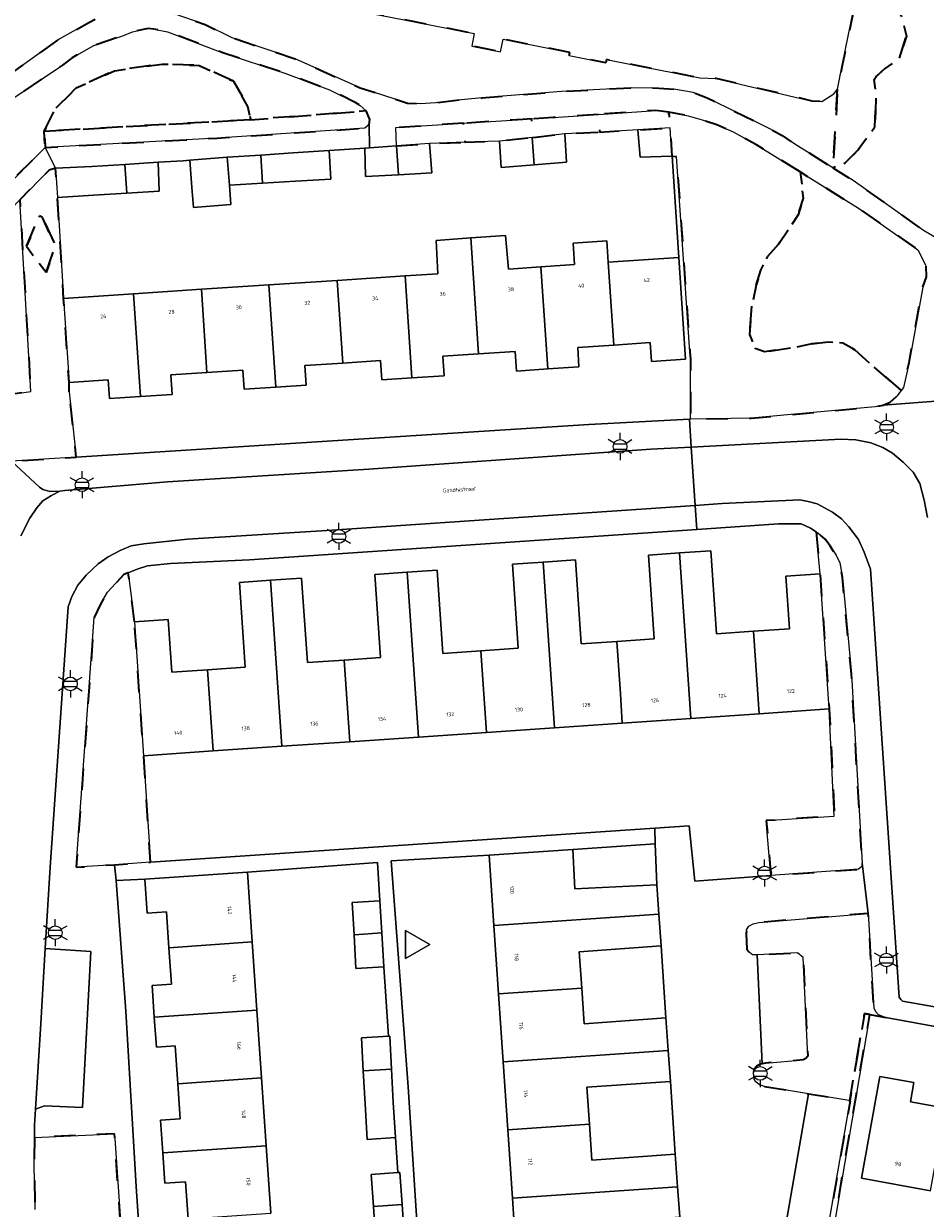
# Model space of a CAD drawing. Extents: x 105780 to 185197, y 477999 to 525027.
# Tile 120 of 256: x 106824 to 106908, y 479746 to 479856. Entities that reach past the tile are written whole.
import ezdxf
from ezdxf.enums import TextEntityAlignment as Align

# ---------------------------------------------------------------- set-up
doc = ezdxf.new("R2010")
doc.units = 0
doc.linetypes.add('XX-HIDDEN', pattern=[4, 2, -2])
for name, color, linetype, lineweight in [('B-GV-GR-MATERIAALGRENS-G', 252, 'XX-HIDDEN', 35), ('B-RO-IE-MEUBILAIR_WEGMEUBILAIR-S', 252, 'Continuous', 25), ('B-XX-KG-KADASTRAAL_BEBOUWING-G', 252, 'Continuous', 20), ('B1-WE-OG-BEBOUWING-T18', 7, 'Continuous', 18), ('B1-WE-OG-TERREIN_ERF-GV', 252, 'Continuous', 18), ('B1-WE-OG-TOPOGRAFIE-T18', 10, 'Continuous', 18), ('B1-WE-VH-VERHARDING_ASFALT-GV', 252, 'Continuous', 18), ('B1-WE-VH-VERHARDING_BETONSTRAATSTEEN-GV', 252, 'Continuous', 18), ('B1-WE-VH-VERHARDING_TEGEL-GV', 252, 'Continuous', 18)]:
    doc.layers.add(name, color=color, linetype=linetype, lineweight=lineweight)
doc.styles.add('NLCS-ISO', font='NLCS-ISO.ttf')
doc.styles.add('NLCS-ISO-M200-T18', font='NLCS-ISO.ttf', dxfattribs={"height": 0.36})

# ---------------------------------------------------------------- blocks, each defined once
blk = doc.blocks.new('B-SIE-WEG_LICHTMAST-SO')
at = {"ltscale": 0.1}
for p, q in [((0, 1.27), (0, 2.53)), ((-1.1, 0.63), (-2.19, 1.27)), ((1.1, 0.63), (2.19, 1.27)), ((-1.1, -0.63), (-2.19, -1.27)), ((0, -1.27), (0, -2.53)), ((1.1, -0.63), (2.19, -1.27))]:
    blk.add_line(p, q, dxfattribs=at)
at = {"flags": 128}
for points in [[(-1.16, 0.5), (1.16, 0.5)], [(-1.16, -0.5), (1.16, -0.5)]]:
    blk.add_lwpolyline(points, dxfattribs=at)
at = {"ltscale": 0.1}
blk.add_circle((0, 0), 1.27, dxfattribs=at)
at = {"style": 'NLCS-ISO'}
blk.add_attdef('TYPE', text='', height=1.8, dxfattribs=at).set_placement((0, 2.53), align=Align.BOTTOM_CENTER)

msp = doc.modelspace()

# ---------------------------------------------------------------- linework, layer by layer
at = {"layer": 'B-GV-GR-MATERIAALGRENS-G', "flags": 128}
for points in [[(106904.791, 479874.131), (106903.981, 479871.485), (106903.564, 479869.365), (106905.657, 479868.776), (106906.577, 479868.091), (106907.184, 479866.778), (106907.751, 479865.056), (106907.458, 479863.295), (106906.382, 479861.299), (106905.266, 479860.477), (106903.701, 479859.811), (106903.27, 479859.4), (106903.309, 479859.166), (106903.664, 479858.63), (106904.012, 479858.555), (106904.768, 479857.914), (106905.59, 479856.544), (106906.04, 479854.665), (106905.375, 479852.552), (106904.025, 479851.612), (106903.261, 479850.927), (106903.046, 479850.634), (106903.222, 479849.401), (106903.163, 479847.718), (106903.124, 479846.231), (106901.562, 479844.092), (106900.368, 479842.879), (106899.219, 479842.41), (106901.103, 479841.233), (106907.622, 479836.604), (106909.693, 479835.39), (106910.257, 479835.335), (106910.719, 479835.598), (106912.821, 479837.903), (106913.524, 479839.045), (106914.634, 479840.533), (106915.756, 479842.428), (106916.441, 479843.91), (106917.745, 479846.99), (106918.184, 479847.908), (106917.38, 479849.84), (106907.858, 479872.713), (106907.353, 479873.264), (106907.015, 479873.534), (106906.492, 479873.778)], [(106904.012, 479858.555), (106903.664, 479858.63), (106903.309, 479859.166), (106903.27, 479859.4), (106903.701, 479859.811), (106905.266, 479860.477), (106906.382, 479861.299), (106907.458, 479863.295), (106907.751, 479865.056), (106907.184, 479866.778), (106906.577, 479868.091), (106905.657, 479868.776), (106903.564, 479869.365), (106901.542, 479859.09), (106900.088, 479851.923), (106899.644, 479849.737), (106899.219, 479842.41), (106900.368, 479842.879), (106901.562, 479844.092), (106903.124, 479846.231), (106903.163, 479847.718), (106903.222, 479849.401), (106903.046, 479850.634), (106903.261, 479850.927), (106904.025, 479851.612), (106905.375, 479852.552), (106906.04, 479854.665), (106905.59, 479856.544), (106904.768, 479857.914)], [(106834.435, 479860.93), (106833.697, 479860.963), (106831.253, 479861.222), (106824.867, 479862.513), (106818.818, 479863.569), (106818.257, 479862.578), (106817.291, 479859.504), (106816.691, 479855.172), (106816.903, 479853.756), (106817.565, 479853.129), (106818.981, 479852.083), (106820.027, 479851.596), (106820.98, 479851.256), (106822.244, 479851.12), (106823.131, 479851.388), (106827.27, 479854.381), (106830.108, 479855.961), (106831.678, 479856.776), (106833.963, 479857.273), (106835.631, 479857.226), (106835.36, 479859.077)], [(106874.753, 479853.149), (106868.551, 479854.369), (106868.322, 479853.205), (106865.633, 479853.733), (106865.862, 479854.898), (106862.037, 479855.65), (106861.577, 479855.741), (106856.016, 479856.835), (106849.806, 479858.057), (106843.59, 479859.28), (106843.584, 479859.246), (106840.629, 479859.761), (106840.646, 479859.858), (106837.363, 479860.504), (106835.247, 479860.893), (106834.435, 479860.93), (106835.36, 479859.077), (106835.631, 479857.226), (106837.952, 479856.722), (106840.861, 479855.723), (106843.374, 479854.498), (106849.224, 479852.535), (106855.265, 479849.852), (106859.674, 479848.44), (106860.834, 479848.366), (106862.307, 479848.462), (106863.707, 479848.657), (106866.583, 479848.913), (106873.994, 479849.515), (106880.501, 479849.864), (106883.018, 479849.83), (106884.417, 479849.735), (106886.235, 479849.425), (106887.52, 479848.916), (106893.297, 479846.082), (106894.487, 479845.432), (106895.669, 479844.629), (106899.219, 479842.41), (106899.644, 479849.737), (106899.311, 479849.294), (106898.193, 479848.588), (106897.29, 479848.625), (106888.374, 479850.729), (106886.83, 479850.773), (106880.63, 479851.993), (106878.165, 479852.478), (106878.107, 479852.181), (106874.695, 479852.852)], [(106825.895, 479845.817), (106826.9, 479847.877), (106828.864, 479849.844), (106832.424, 479851.442), (106836.843, 479852.056), (106840.28, 479851.933), (106843.472, 479850.458), (106844.822, 479848.123), (106845.069, 479846.89), (106855.822, 479847.706), (106855.251, 479848.219), (106854.863, 479848.47), (106852.42, 479849.665), (106848.258, 479851.209), (106842.41, 479853.138), (106837.362, 479855.059), (106836.074, 479855.313), (106835.544, 479855.369), (106834.081, 479855.07), (106833.184, 479854.682), (106830.513, 479853.79), (106828.484, 479852.645), (106827.586, 479851.968), (106819.647, 479846.647), (106817.285, 479844.735), (106816.287, 479843.696), (106816.017, 479842.713), (106816.05, 479841.78), (106815.935, 479840.754), (106815.624, 479839.905), (106815.286, 479839.241), (106815.067, 479838.566), (106814.986, 479838.163), (106818.647, 479838.331), (106818.671, 479839.814), (106821.766, 479840.099), (106825.975, 479844.319)], [(106843.472, 479850.458), (106840.28, 479851.933), (106836.843, 479852.056), (106832.424, 479851.442), (106828.864, 479849.844), (106826.9, 479847.877), (106825.895, 479845.817), (106845.069, 479846.89), (106844.822, 479848.123)], [(106856.11, 479846.447), (106856.171, 479846.909), (106855.822, 479847.706), (106845.069, 479846.89), (106825.895, 479845.817), (106825.975, 479844.319), (106841.971, 479845.178), (106855.704, 479846.102)], [(106883.946, 479847.588), (106882.738, 479847.758), (106877.419, 479847.387), (106877.531, 479845.745), (106881.069, 479845.935), (106884.084, 479846.131)], [(106871.203, 479846.964), (106870.376, 479846.911), (106864.866, 479846.558), (106864.987, 479844.79), (106868.209, 479844.904), (106871.262, 479845.239), (106871.32, 479845.245)], [(106877.419, 479847.387), (106873.206, 479847.093), (106871.203, 479846.964), (106871.32, 479845.245), (106874.291, 479845.571), (106877.531, 479845.745)], [(106896.154, 479842.032), (106892.105, 479844.54), (106889.933, 479845.749), (106888.436, 479846.416), (106887.069, 479846.869), (106885.757, 479847.241), (106883.946, 479847.588), (106884.084, 479846.131), (106884.225, 479843.504), (106884.258, 479843.502), (106884.668, 479843.477), (106885.922, 479825.315), (106885.969, 479824.632), (106885.988, 479819.066), (106891.617, 479819.141), (106903.132, 479820.218), (106903.89, 479820.344), (106904.538, 479820.634), (106905.17, 479821.194), (106905.551, 479821.709), (106901.252, 479825.487), (106900.131, 479826.107), (106898.78, 479826.255), (106897.245, 479826.054), (106895.85, 479825.758), (106892.848, 479825.325), (106891.999, 479825.636), (106891.453, 479826.932), (106891.697, 479829.682), (106892.091, 479831.521), (106892.526, 479832.904), (106893.121, 479834.177), (106894.163, 479835.337), (106895.972, 479838.035), (106896.483, 479839.609)], [(106864.866, 479846.558), (106858.591, 479846.155), (106858.637, 479844.448), (106861.712, 479844.674), (106864.987, 479844.79)], [(106828.218, 479821.595), (106828.196, 479822.471), (106827.68, 479830.277), (106827.111, 479839.661), (106826.946, 479842.382), (106826.343, 479842.214), (106823.612, 479839.427), (106824.627, 479821.627), (106820.411, 479821.026), (106820.144, 479820.944), (106819.869, 479820.674), (106819.696, 479820.41), (106819.641, 479820.169), (106819.743, 479818.271), (106819.877, 479817.99), (106820.095, 479817.729), (106822.849, 479815.156), (106828.868, 479815.538)], [(106907.566, 479831.333), (106907.905, 479832.286), (106907.865, 479833.354), (106907.107, 479834.809), (106901.598, 479838.66), (106896.154, 479842.032), (106896.483, 479839.609), (106895.972, 479838.035), (106894.163, 479835.337), (106893.121, 479834.177), (106892.526, 479832.904), (106892.091, 479831.521), (106891.697, 479829.682), (106891.453, 479826.932), (106891.999, 479825.636), (106892.848, 479825.325), (106895.85, 479825.758), (106897.245, 479826.054), (106898.78, 479826.255), (106900.131, 479826.107), (106901.252, 479825.487), (106905.551, 479821.709), (106905.772, 479822.008), (106906.294, 479824.314)], [(106824.229, 479835.138), (106825.457, 479837.965), (106825.736, 479837.794), (106826.93, 479835.138), (106826.071, 479832.679)], [(106826.071, 479832.679), (106826.93, 479835.138), (106825.736, 479837.794), (106825.457, 479837.965), (106824.229, 479835.138)], [(106897.671, 479808.577), (106898.022, 479804.691), (106898.879, 479792.125), (106899.343, 479782.156), (106893.022, 479781.753), (106893.433, 479776.641), (106901.584, 479777.224), (106901.878, 479777.444), (106901.944, 479777.804), (106900.933, 479795.356), (106900.11, 479804.353), (106899.85, 479805.716), (106899.506, 479806.411), (106898.931, 479807.315), (106898.492, 479807.903), (106897.797, 479808.494)], [(106834.278, 479800.229), (106833.7, 479804.791), (106833.29, 479804.622), (106831.781, 479802.977), (106831.11, 479801.87), (106830.531, 479800.616), (106828.847, 479777.411), (106832.435, 479777.654), (106835.777, 479777.88), (106835.128, 479787.777)], [(106902.159, 479763.814), (106902.652, 479763.73), (106904.13, 479763.454), (106903.423, 479763.729), (106903.16, 479764.014), (106903.015, 479764.353), (106902.497, 479773.117), (106892.321, 479772.277), (106891.81, 479772.163), (106891.404, 479771.949), (106891.172, 479771.601), (106891.147, 479771.224), (106891.221, 479769.805), (106891.424, 479769.52), (106891.737, 479769.288), (106892.079, 479769.261), (106892.173, 479769.266), (106895.924, 479769.465), (106896.446, 479769.032), (106896.871, 479759.856), (106896.705, 479759.647), (106896.451, 479759.522), (106892.934, 479759.205), (106892.641, 479759.153), (106892.491, 479759.127), (106892.102, 479758.93), (106891.869, 479758.651), (106891.823, 479758.278), (106891.889, 479757.728), (106892.032, 479757.457), (106892.38, 479757.191), (106892.845, 479757.047), (106896.952, 479756.37), (106900.708, 479755.75), (106900.775, 479755.707)], [(106902.652, 479763.73), (106902.159, 479763.814), (106900.775, 479755.707), (106900.812, 479755.684), (106897.914, 479738.942), (106897.685, 479738.458), (106897.518, 479738.282), (106898.299, 479738.124)], [(106824.979, 479752.291), (106824.942, 479749.638), (106825.039, 479745.616), (106825.456, 479741.661), (106826.009, 479738.003), (106826.407, 479736.113), (106830.755, 479737.289), (106831.295, 479734.213), (106833.685, 479734.647), (106833.43, 479737.79), (106832.412, 479752.639)]]:
    msp.add_lwpolyline(points, close=True, dxfattribs=at)
at = {"layer": 'B-XX-KG-KADASTRAAL_BEBOUWING-G', "flags": 128}
for points in [[(106874.291, 479845.571), (106871.32, 479845.245), (106871.262, 479845.239), (106871.432, 479842.682), (106874.433, 479842.928)], [(106884.084, 479846.131), (106881.069, 479845.935), (106881.29, 479843.415), (106884.225, 479843.504)], [(106858.637, 479844.448), (106856.136, 479844.265), (106855.703, 479844.233), (106855.759, 479841.602), (106858.814, 479841.774)], [(106858.637, 479844.448), (106858.814, 479841.774), (106861.91, 479841.949), (106861.712, 479844.674)], [(106871.262, 479845.239), (106868.209, 479844.904), (106868.376, 479842.432), (106871.432, 479842.682)], [(106842.899, 479843.394), (106839.411, 479843.114), (106839.613, 479840.596), (106839.762, 479838.738), (106843.25, 479839.018), (106843.107, 479840.803)], [(106846.014, 479843.606), (106842.899, 479843.394), (106843.107, 479840.803), (106846.188, 479840.986)], [(106852.372, 479844.022), (106849.013, 479843.81), (106846.014, 479843.606), (106846.188, 479840.986), (106849.246, 479841.167), (106852.54, 479841.362)], [(106833.396, 479842.729), (106830.303, 479842.528), (106826.946, 479842.382), (106827.111, 479839.661), (106830.463, 479839.869), (106833.572, 479840.062)], [(106836.467, 479842.928), (106833.396, 479842.729), (106833.572, 479840.062), (106836.577, 479840.248)], [(106865.543, 479835.898), (106862.332, 479835.667), (106862.479, 479832.579), (106859.436, 479832.378), (106860.064, 479822.888), (106863.059, 479823.086), (106862.939, 479824.9), (106866.256, 479825.12)], [(106872.051, 479833.211), (106869.048, 479833.013), (106868.782, 479836.132), (106865.543, 479835.898), (106866.256, 479825.12), (106869.662, 479825.345), (106869.783, 479823.526), (106872.71, 479823.72)], [(106878.333, 479833.658), (106878.203, 479835.623), (106875.05, 479835.414), (106875.182, 479833.419), (106872.051, 479833.211), (106872.71, 479823.72), (106875.605, 479823.912), (106875.485, 479825.725), (106878.853, 479825.947)], [(106878.333, 479833.658), (106878.853, 479825.947), (106882.229, 479826.171), (106882.345, 479824.412), (106885.507, 479824.621), (106884.88, 479834.091)], [(106859.436, 479832.378), (106853.118, 479831.96), (106853.645, 479824.276), (106857.162, 479824.509), (106857.282, 479822.704), (106860.064, 479822.888)], [(106846.767, 479831.539), (106840.502, 479831.125), (106841.014, 479823.387), (106844.366, 479823.609), (106844.482, 479821.85), (106847.405, 479822.044)], [(106853.118, 479831.96), (106846.767, 479831.539), (106847.405, 479822.044), (106850.241, 479822.231), (106850.121, 479824.043), (106853.645, 479824.276)], [(106834.191, 479830.708), (106827.68, 479830.277), (106828.196, 479822.471), (106831.844, 479822.712), (106831.96, 479820.963), (106834.823, 479821.152)], [(106840.502, 479831.125), (106834.191, 479830.708), (106834.823, 479821.152), (106837.783, 479821.348), (106837.663, 479823.165), (106841.014, 479823.387)], [(106879.121, 479798.393), (106875.811, 479798.167), (106875.279, 479805.972), (106872.289, 479805.768), (106873.339, 479790.383), (106879.612, 479790.811), (106879.467, 479793.541)], [(106884.961, 479806.629), (106882.064, 479806.431), (106882.596, 479798.63), (106879.121, 479798.393), (106879.467, 479793.541), (106879.612, 479790.811), (106886.01, 479791.247)], [(106891.822, 479799.34), (106888.388, 479799.106), (106887.861, 479806.827), (106884.961, 479806.629), (106886.01, 479791.247), (106892.345, 479791.679)], [(106859.625, 479804.824), (106856.61, 479804.618), (106857.137, 479796.9), (106853.785, 479796.672), (106854.299, 479789.085), (106860.669, 479789.519)], [(106866.487, 479797.535), (106862.955, 479797.294), (106862.429, 479805.015), (106859.625, 479804.824), (106860.669, 479789.519), (106867.004, 479789.951)], [(106872.289, 479805.768), (106869.418, 479805.572), (106869.95, 479797.771), (106866.487, 479797.535), (106867.004, 479789.951), (106873.339, 479790.383)], [(106846.919, 479804.087), (106844.04, 479803.891), (106844.578, 479796.005), (106841.079, 479795.766), (106841.597, 479788.219), (106847.982, 479788.654)], [(106853.785, 479796.672), (106850.352, 479796.438), (106849.817, 479804.285), (106846.919, 479804.087), (106847.982, 479788.654), (106854.299, 479789.085)], [(106891.822, 479799.34), (106892.345, 479791.679), (106898.879, 479792.125), (106898.022, 479804.691), (106894.836, 479804.474), (106895.17, 479799.568)], [(106841.079, 479795.766), (106837.749, 479795.539), (106837.414, 479800.443), (106834.278, 479800.229), (106835.128, 479787.777), (106841.597, 479788.219)], [(106882.844, 479775.788), (106875.205, 479775.42), (106875.029, 479779.068), (106867.253, 479778.541), (106867.696, 479772.005), (106883.035, 479773.045)], [(106844.786, 479776.97), (106835.244, 479776.315), (106835.461, 479773.153), (106837.257, 479773.276), (106837.487, 479769.931), (106845.232, 479770.47)], [(106857.102, 479774.282), (106854.516, 479774.133), (106854.689, 479771.129), (106857.273, 479771.309)], [(106883.24, 479770.097), (106883.035, 479773.045), (106867.696, 479772.005), (106868.126, 479765.665), (106875.858, 479766.185), (106875.622, 479769.565)], [(106857.273, 479771.309), (106854.689, 479771.129), (106854.868, 479768.016), (106857.453, 479768.165)], [(106845.232, 479770.47), (106837.487, 479769.931), (106837.72, 479766.533), (106835.921, 479766.41), (106836.122, 479763.491), (106845.667, 479764.146)], [(106883.693, 479763.407), (106876.088, 479762.877), (106875.858, 479766.185), (106868.126, 479765.665), (106868.556, 479759.333), (106883.904, 479760.374)], [(106845.667, 479764.146), (106836.122, 479763.491), (106836.314, 479760.697), (106838.065, 479760.817), (106838.307, 479757.298), (106846.101, 479757.834)], [(106857.899, 479761.715), (106855.38, 479761.575), (106855.551, 479758.484), (106858.164, 479758.664), (106858.007, 479761.721)], [(106884.104, 479757.505), (106883.904, 479760.374), (106868.556, 479759.333), (106868.984, 479753.015), (106876.57, 479753.526), (106876.331, 479756.963)], [(106858.324, 479755.56), (106858.164, 479758.664), (106855.551, 479758.484), (106855.721, 479755.416), (106855.904, 479752.119), (106858.549, 479752.302)], [(106846.101, 479757.834), (106838.307, 479757.298), (106838.531, 479754.033), (106836.69, 479753.906), (106836.9, 479750.859), (106846.534, 479751.521)], [(106909.681, 479755.029), (106906.415, 479755.626), (106906.738, 479757.395), (106903.586, 479757.97), (106901.862, 479748.525), (106908.28, 479747.353)], [(106884.561, 479750.744), (106876.802, 479750.203), (106876.57, 479753.526), (106868.984, 479753.015), (106869.415, 479746.662), (106884.773, 479747.703)], [(106846.534, 479751.521), (106836.9, 479750.859), (106837.093, 479748.046), (106839.032, 479748.179), (106839.268, 479744.736), (106846.964, 479745.27)], [(106858.943, 479749.042), (106858.775, 479749.03), (106856.276, 479748.845), (106856.494, 479745.887), (106859.162, 479746.071)], [(106884.968, 479744.912), (106884.773, 479747.703), (106869.415, 479746.662), (106869.841, 479740.363), (106877.437, 479740.881), (106877.191, 479744.361)], [(106859.162, 479746.071), (106856.494, 479745.887), (106856.73, 479742.693), (106859.2, 479742.876), (106859.396, 479742.89)]]:
    msp.add_lwpolyline(points, close=True, dxfattribs=at)
at = {"layer": 'B1-WE-OG-TERREIN_ERF-GV', "flags": 128}
for points in [[(106856.016, 479856.835), (106861.577, 479855.741), (106862.037, 479855.65), (106865.862, 479854.898), (106865.633, 479853.733), (106868.322, 479853.205), (106868.551, 479854.369), (106874.753, 479853.149), (106874.695, 479852.852), (106878.107, 479852.181), (106878.165, 479852.478), (106880.63, 479851.993), (106886.83, 479850.773), (106888.374, 479850.729), (106897.29, 479848.625), (106898.193, 479848.588), (106899.311, 479849.294), (106899.644, 479849.737), (106900.088, 479851.923), (106901.542, 479859.09)], [(106856.73, 479742.693), (106856.494, 479745.887), (106856.276, 479748.845), (106858.775, 479749.03), (106858.549, 479752.302), (106855.904, 479752.119), (106855.721, 479755.416), (106855.551, 479758.484), (106855.38, 479761.575), (106857.899, 479761.715), (106857.453, 479768.165), (106854.868, 479768.016), (106854.689, 479771.129), (106854.516, 479774.133), (106857.102, 479774.282), (106856.887, 479777.848), (106844.786, 479776.97), (106845.232, 479770.47), (106845.667, 479764.146), (106846.101, 479757.834), (106846.534, 479751.521), (106846.964, 479745.27)], [(106839.268, 479744.736), (106839.032, 479748.179), (106837.093, 479748.046), (106836.9, 479750.859), (106836.69, 479753.906), (106838.531, 479754.033), (106838.307, 479757.298), (106838.065, 479760.817), (106836.314, 479760.697), (106836.122, 479763.491), (106835.921, 479766.41), (106837.72, 479766.533), (106837.487, 479769.931), (106837.257, 479773.276), (106835.461, 479773.153), (106835.244, 479776.315), (106832.57, 479776.171), (106833.482, 479764.032), (106834.442, 479747.752), (106835.287, 479734.938)], [(106970.239, 479741.866), (106971.088, 479746.047), (106971.098, 479747.142), (106970.833, 479748.334), (106970.419, 479749.231), (106969.453, 479750.39), (106968.306, 479751.22), (106967.145, 479751.792), (106967.009, 479751.859), (106965.839, 479752.175), (106904.13, 479763.454), (106902.652, 479763.73), (106898.299, 479738.124)], [(106908.28, 479747.353), (106901.862, 479748.525), (106903.586, 479757.97), (106906.738, 479757.395), (106906.415, 479755.626), (106909.681, 479755.029)]]:
    msp.add_lwpolyline(points, dxfattribs=at)
for points in [[(106884.258, 479843.502), (106884.225, 479843.504), (106881.29, 479843.415), (106881.069, 479845.935), (106877.531, 479845.745), (106874.291, 479845.571), (106874.433, 479842.928), (106871.432, 479842.682), (106868.376, 479842.432), (106868.209, 479844.904), (106864.987, 479844.79), (106861.712, 479844.674), (106861.91, 479841.949), (106858.814, 479841.774), (106855.759, 479841.602), (106855.703, 479844.233), (106852.372, 479844.022), (106852.54, 479841.362), (106849.246, 479841.167), (106846.188, 479840.986), (106843.107, 479840.803), (106843.25, 479839.018), (106839.762, 479838.738), (106839.613, 479840.596), (106839.411, 479843.114), (106838.805, 479843.065), (106836.467, 479842.928), (106836.577, 479840.248), (106833.572, 479840.062), (106830.463, 479839.869), (106827.111, 479839.661), (106827.68, 479830.277), (106834.191, 479830.708), (106840.502, 479831.125), (106846.767, 479831.539), (106853.118, 479831.96), (106859.436, 479832.378), (106862.479, 479832.579), (106862.332, 479835.667), (106865.543, 479835.898), (106868.782, 479836.132), (106869.048, 479833.013), (106872.051, 479833.211), (106875.182, 479833.419), (106875.05, 479835.414), (106878.203, 479835.623), (106878.333, 479833.658), (106884.88, 479834.091)], [(106885.922, 479825.315), (106884.668, 479843.477), (106884.258, 479843.502), (106884.88, 479834.091), (106885.507, 479824.621), (106882.345, 479824.412), (106882.229, 479826.171), (106878.853, 479825.947), (106875.485, 479825.725), (106875.605, 479823.912), (106872.71, 479823.72), (106869.783, 479823.526), (106869.662, 479825.345), (106866.256, 479825.12), (106862.939, 479824.9), (106863.059, 479823.086), (106860.064, 479822.888), (106857.282, 479822.704), (106857.162, 479824.509), (106853.645, 479824.276), (106850.121, 479824.043), (106850.241, 479822.231), (106847.405, 479822.044), (106844.482, 479821.85), (106844.366, 479823.609), (106841.014, 479823.387), (106837.663, 479823.165), (106837.783, 479821.348), (106834.823, 479821.152), (106831.96, 479820.963), (106831.844, 479822.712), (106828.196, 479822.471), (106828.218, 479821.595), (106828.868, 479815.538), (106876.507, 479818.55), (106885.875, 479819.06), (106885.988, 479819.066), (106885.969, 479824.632)], [(106869.418, 479805.572), (106872.289, 479805.768), (106875.279, 479805.972), (106875.811, 479798.167), (106879.121, 479798.393), (106882.596, 479798.63), (106882.064, 479806.431), (106884.961, 479806.629), (106887.861, 479806.827), (106888.388, 479799.106), (106891.822, 479799.34), (106895.17, 479799.568), (106894.836, 479804.474), (106898.022, 479804.691), (106897.671, 479808.577), (106897.128, 479808.934), (106896.257, 479809.329), (106894.166, 479809.336), (106886.553, 479808.817), (106844.961, 479805.979), (106837.636, 479805.654), (106835.473, 479805.436), (106834.521, 479805.13), (106833.7, 479804.791), (106834.278, 479800.229), (106837.414, 479800.443), (106837.749, 479795.539), (106841.079, 479795.766), (106844.578, 479796.005), (106844.04, 479803.891), (106846.919, 479804.087), (106849.817, 479804.285), (106850.352, 479796.438), (106853.785, 479796.672), (106857.137, 479796.9), (106856.61, 479804.618), (106859.625, 479804.824), (106862.429, 479805.015), (106862.955, 479797.294), (106866.487, 479797.535), (106869.95, 479797.771)], [(106898.879, 479792.125), (106892.345, 479791.679), (106886.01, 479791.247), (106879.612, 479790.811), (106873.339, 479790.383), (106867.004, 479789.951), (106860.669, 479789.519), (106854.299, 479789.085), (106847.982, 479788.654), (106841.597, 479788.219), (106835.128, 479787.777), (106835.777, 479777.88), (106842.289, 479778.321), (106844.583, 479778.477), (106882.647, 479781.056), (106885.834, 479781.272), (106886.382, 479776.136), (106893.433, 479776.641), (106893.022, 479781.753), (106899.343, 479782.156)], [(106882.702, 479779.578), (106875.029, 479779.068), (106875.205, 479775.42), (106882.844, 479775.788)], [(106868.984, 479753.015), (106868.556, 479759.333), (106868.126, 479765.665), (106867.696, 479772.005), (106867.253, 479778.541), (106858.156, 479778.001), (106859.709, 479756.995), (106862.882, 479707.997), (106865.99, 479708.202), (106870.524, 479708.516), (106872.007, 479708.436), (106871.563, 479714.982), (106871.133, 479721.318), (106870.704, 479727.656), (106870.273, 479734.004), (106869.841, 479740.363), (106869.415, 479746.662)], [(106859.485, 479771.529), (106859.485, 479768.931), (106861.735, 479770.23)], [(106859.485, 479771.529), (106861.735, 479770.23), (106859.485, 479768.931)], [(106883.24, 479770.097), (106875.622, 479769.565), (106875.858, 479766.185), (106876.088, 479762.877), (106883.693, 479763.407)], [(106884.104, 479757.505), (106876.331, 479756.963), (106876.57, 479753.526), (106876.802, 479750.203), (106884.561, 479750.744)]]:
    msp.add_lwpolyline(points, close=True, dxfattribs=at)
at = {"layer": 'B1-WE-VH-VERHARDING_ASFALT-GV', "flags": 128}
for points in [[(106830.108, 479855.961), (106827.27, 479854.381), (106823.131, 479851.388), (106822.244, 479851.12), (106820.98, 479851.256), (106820.027, 479851.596), (106818.981, 479852.083), (106817.565, 479853.129), (106816.903, 479853.756), (106816.691, 479855.172), (106817.291, 479859.504)], [(106909.693, 479835.39), (106907.622, 479836.604), (106901.103, 479841.233), (106899.219, 479842.41), (106895.669, 479844.629), (106894.487, 479845.432), (106893.297, 479846.082), (106887.52, 479848.916), (106886.235, 479849.425), (106884.417, 479849.735), (106883.018, 479849.83), (106880.501, 479849.864), (106873.994, 479849.515), (106866.583, 479848.913), (106863.707, 479848.657), (106862.307, 479848.462), (106860.834, 479848.366), (106859.674, 479848.44), (106855.265, 479849.852), (106849.224, 479852.535), (106843.374, 479854.498), (106840.861, 479855.723), (106837.952, 479856.722)], [(106819.647, 479846.647), (106827.586, 479851.968), (106828.484, 479852.645), (106830.513, 479853.79), (106833.184, 479854.682), (106834.081, 479855.07), (106835.544, 479855.369), (106836.074, 479855.313), (106837.362, 479855.059), (106842.41, 479853.138), (106848.258, 479851.209), (106852.42, 479849.665), (106854.863, 479848.47), (106855.251, 479848.219), (106855.822, 479847.706), (106856.171, 479846.909), (106856.11, 479846.447), (106856.136, 479844.265), (106858.637, 479844.448), (106858.591, 479846.155), (106864.866, 479846.558), (106870.376, 479846.911), (106871.203, 479846.964), (106873.206, 479847.093), (106877.419, 479847.387), (106882.738, 479847.758), (106883.946, 479847.588), (106885.757, 479847.241), (106887.069, 479846.869), (106888.436, 479846.416), (106889.933, 479845.749), (106892.105, 479844.54), (106896.154, 479842.032), (106901.598, 479838.66), (106907.107, 479834.809), (106907.865, 479833.354)], [(106908.003, 479809.909), (106907.712, 479811.525), (106907.289, 479813.066), (106906.689, 479814.121), (106905.755, 479815.057), (106904.741, 479815.903), (106903.846, 479816.416), (106902.752, 479816.85), (106901.343, 479817.148), (106899.946, 479817.209), (106886.047, 479816.463), (106886.406, 479811.041), (106888.916, 479811.212), (106896.137, 479811.566), (106896.909, 479811.421), (106897.737, 479811.193), (106899.19, 479810.405), (106900.004, 479809.803), (106900.708, 479809.042), (106901.587, 479807.865), (106902.125, 479806.705), (106902.721, 479805.105), (106905.371, 479765.346), (106905.513, 479765.11), (106905.687, 479764.977), (106924.903, 479761.586)], [(106825.039, 479745.616), (106824.942, 479749.638), (106824.979, 479752.291), (106824.994, 479753.431), (106825.085, 479754.946), (106825.565, 479762.892), (106825.986, 479769.871), (106826.441, 479777.419), (106828.115, 479801.625), (106828.455, 479802.577), (106829.026, 479803.645), (106829.792, 479804.57), (106830.91, 479805.598), (106831.826, 479806.259), (106832.933, 479806.846), (106833.979, 479807.293), (106835.142, 479807.474), (106839.214, 479807.914), (106852.664, 479808.738), (106886.406, 479811.041), (106886.047, 479816.463), (106882.289, 479816.261), (106856.081, 479814.411), (106837.348, 479813.235), (106827.794, 479812.413), (106827.351, 479812.381), (106826.557, 479811.958), (106825.768, 479811.474), (106825.208, 479810.815), (106824.563, 479809.846), (106823.724, 479808.223)]]:
    msp.add_lwpolyline(points, dxfattribs=at)
at = {"layer": 'B1-WE-VH-VERHARDING_BETONSTRAATSTEEN-GV', "flags": 128}
for points in [[(106823.612, 479839.427), (106822.743, 479838.54), (106818.674, 479838.332), (106819.696, 479820.41), (106819.869, 479820.674), (106820.144, 479820.944), (106820.411, 479821.026), (106824.627, 479821.627)], [(106825.986, 479769.871), (106825.565, 479762.892), (106825.085, 479754.946), (106825.916, 479755.247), (106829.442, 479755.08), (106830.21, 479769.584)], [(106896.446, 479769.032), (106895.924, 479769.465), (106892.173, 479769.266), (106892.641, 479759.153), (106892.934, 479759.205), (106896.451, 479759.522), (106896.705, 479759.647), (106896.871, 479759.856)], [(106900.812, 479755.684), (106900.775, 479755.707), (106900.708, 479755.75), (106896.952, 479756.37), (106893.913, 479738.816), (106893.982, 479738.855), (106894.323, 479738.897), (106894.701, 479738.837), (106897.518, 479738.282), (106897.685, 479738.458), (106897.914, 479738.942)]]:
    msp.add_lwpolyline(points, close=True, dxfattribs=at)
for points in [[(106907.905, 479832.286), (106907.566, 479831.333), (106906.294, 479824.314), (106905.772, 479822.008), (106905.551, 479821.709), (106905.17, 479821.194), (106904.538, 479820.634), (106903.89, 479820.344), (106909.589, 479820.806)], [(106823.724, 479808.223), (106824.563, 479809.846), (106825.208, 479810.815), (106825.768, 479811.474), (106826.557, 479811.958), (106827.351, 479812.381), (106826.402, 479812.324), (106825.745, 479812.527), (106825.445, 479812.731), (106822.849, 479815.156)], [(106893.913, 479738.816), (106896.952, 479756.37), (106892.845, 479757.047), (106892.38, 479757.191), (106892.032, 479757.457), (106891.889, 479757.728), (106891.823, 479758.278), (106891.869, 479758.651), (106892.102, 479758.93), (106892.491, 479759.127), (106892.641, 479759.153), (106892.173, 479769.266), (106892.079, 479769.261), (106891.737, 479769.288), (106891.424, 479769.52), (106891.221, 479769.805), (106891.147, 479771.224), (106891.172, 479771.601), (106891.404, 479771.949), (106891.81, 479772.163), (106892.321, 479772.277), (106902.497, 479773.117), (106901.944, 479777.804), (106901.878, 479777.444), (106901.584, 479777.224), (106893.433, 479776.641), (106886.382, 479776.136), (106885.834, 479781.272), (106882.647, 479781.056), (106882.702, 479779.578), (106882.844, 479775.788), (106883.035, 479773.045), (106883.24, 479770.097), (106883.693, 479763.407), (106883.904, 479760.374), (106884.104, 479757.505), (106884.561, 479750.744), (106884.773, 479747.703), (106884.968, 479744.912)]]:
    msp.add_lwpolyline(points, dxfattribs=at)
at = {"layer": 'B1-WE-VH-VERHARDING_TEGEL-GV', "flags": 128}
for points in [[(106856.11, 479846.447), (106855.704, 479846.102), (106841.971, 479845.178), (106825.975, 479844.319), (106826.946, 479842.382), (106830.303, 479842.528), (106833.396, 479842.729), (106836.467, 479842.928), (106838.805, 479843.065), (106839.411, 479843.114), (106842.899, 479843.394), (106846.014, 479843.606), (106849.013, 479843.81), (106852.372, 479844.022), (106855.703, 479844.233), (106856.136, 479844.265)], [(106826.343, 479842.214), (106826.946, 479842.382), (106825.975, 479844.319), (106821.766, 479840.099), (106818.671, 479839.814), (106818.647, 479838.331), (106818.674, 479838.332), (106822.743, 479838.54), (106823.612, 479839.427)], [(106886.047, 479816.463), (106885.875, 479819.06), (106876.507, 479818.55), (106828.868, 479815.538), (106822.849, 479815.156), (106825.445, 479812.731), (106825.745, 479812.527), (106826.402, 479812.324), (106827.351, 479812.381), (106827.794, 479812.413), (106837.348, 479813.235), (106856.081, 479814.411), (106882.289, 479816.261)]]:
    msp.add_lwpolyline(points, close=True, dxfattribs=at)
for points in [[(106909.589, 479820.806), (106903.89, 479820.344), (106903.132, 479820.218), (106891.617, 479819.141), (106885.988, 479819.066), (106885.875, 479819.06), (106886.047, 479816.463), (106899.946, 479817.209), (106901.343, 479817.148), (106902.752, 479816.85), (106903.846, 479816.416), (106904.741, 479815.903), (106905.755, 479815.057), (106906.689, 479814.121), (106907.289, 479813.066), (106907.712, 479811.525), (106908.003, 479809.909)], [(106924.903, 479761.586), (106905.687, 479764.977), (106905.513, 479765.11), (106905.371, 479765.346), (106902.721, 479805.105), (106902.125, 479806.705), (106901.587, 479807.865), (106900.708, 479809.042), (106900.004, 479809.803), (106899.19, 479810.405), (106897.737, 479811.193), (106896.909, 479811.421), (106896.137, 479811.566), (106888.916, 479811.212), (106886.406, 479811.041), (106886.553, 479808.817), (106894.166, 479809.336), (106896.257, 479809.329), (106897.128, 479808.934), (106897.671, 479808.577), (106897.797, 479808.494), (106898.492, 479807.903), (106898.931, 479807.315), (106899.506, 479806.411), (106899.85, 479805.716), (106900.11, 479804.353), (106900.933, 479795.356), (106901.944, 479777.804), (106902.497, 479773.117), (106903.015, 479764.353), (106903.16, 479764.014), (106903.423, 479763.729), (106904.13, 479763.454), (106965.839, 479752.175)], [(106835.287, 479734.938), (106834.442, 479747.752), (106833.482, 479764.032), (106832.57, 479776.171), (106832.435, 479777.654), (106828.847, 479777.411), (106830.531, 479800.616), (106831.11, 479801.87), (106831.781, 479802.977), (106833.29, 479804.622), (106833.7, 479804.791), (106834.521, 479805.13), (106835.473, 479805.436), (106837.636, 479805.654), (106844.961, 479805.979), (106886.553, 479808.817), (106886.406, 479811.041), (106852.664, 479808.738), (106839.214, 479807.914), (106835.142, 479807.474), (106833.979, 479807.293), (106832.933, 479806.846), (106831.826, 479806.259), (106830.91, 479805.598), (106829.792, 479804.57), (106829.026, 479803.645), (106828.455, 479802.577), (106828.115, 479801.625), (106826.441, 479777.419), (106825.986, 479769.871), (106830.21, 479769.584), (106829.442, 479755.08), (106825.916, 479755.247), (106825.085, 479754.946), (106824.994, 479753.431), (106824.979, 479752.291), (106832.412, 479752.639), (106833.43, 479737.79)], [(106862.882, 479707.997), (106859.709, 479756.995), (106858.156, 479778.001), (106867.253, 479778.541), (106875.029, 479779.068), (106882.702, 479779.578), (106882.647, 479781.056), (106844.583, 479778.477), (106842.289, 479778.321), (106835.777, 479777.88), (106832.435, 479777.654), (106832.57, 479776.171), (106835.244, 479776.315), (106844.786, 479776.97), (106856.887, 479777.848), (106857.102, 479774.282), (106857.273, 479771.309), (106857.453, 479768.165), (106857.899, 479761.715), (106858.007, 479761.721), (106858.164, 479758.664), (106858.324, 479755.56), (106858.549, 479752.302), (106858.775, 479749.03), (106858.943, 479749.042), (106859.162, 479746.071), (106859.396, 479742.89)]]:
    msp.add_lwpolyline(points, dxfattribs=at)

# ---------------------------------------------------------------- block references
at = {"layer": 'B-RO-IE-MEUBILAIR_WEGMEUBILAIR-S', "xscale": 0.5, "yscale": 0.5, "zscale": 0.5}
for p in [(106904.209, 479818.327), (106879.426, 479816.52), (106829.399, 479812.966), (106853.279, 479808.165), (106828.32, 479794.453), (106892.858, 479776.88), (106826.91, 479771.332), (106904.188, 479768.793), (106892.463, 479758.253)]:
    msp.add_blockref('B-SIE-WEG_LICHTMAST-SO', p, dxfattribs=at)

# ---------------------------------------------------------------- texts
at = {"layer": 'B1-WE-OG-BEBOUWING-T18', "style": 'NLCS-ISO-M200-T18'}
for s, rotation, p in [('38', 3.8, (106869.278, 479831.124)), ('40', 3.8, (106875.812, 479831.46)), ('42', 3.8, (106881.899, 479831.99)), ('32', 3.8, (106850.343, 479829.871)), ('34', 3.8, (106856.655, 479830.289)), ('36', 3.8, (106862.93, 479830.704)), ('28', 3.8, (106837.721, 479829.036)), ('30', 3.8, (106843.972, 479829.45)), ('26', 3.8, (106831.373, 479828.615)), ('122', 3.9, (106895.301, 479793.785)), ('128', 3.9, (106876.295, 479792.489)), ('126', 3.9, (106882.666, 479792.923)), ('124', 3.9, (106888.966, 479793.353)), ('132', 3.9, (106863.625, 479791.625)), ('130', 3.9, (106870.019, 479792.061)), ('138', 3.9, (106844.619, 479790.329)), ('136', 3.9, (106850.99, 479790.763)), ('134', 3.9, (106857.29, 479791.193)), ('140', 3.9, (106838.343, 479789.901)), ('120', 273.9, (106869.374, 479775.323)), ('142', 273.9, (106843.127, 479773.405)), ('118', 273.9, (106869.8, 479769.046)), ('144', 273.9, (106843.561, 479767.092)), ('116', 273.9, (106870.233, 479762.675)), ('146', 273.9, (106843.993, 479760.815)), ('114', 273.9, (106870.659, 479756.374)), ('148', 273.9, (106844.428, 479754.467)), ('112', 273.9, (106871.089, 479750.038)), ('98', 349.6, (106905.265, 479749.835)), ('150', 273.9, (106844.858, 479748.213))]:
    msp.add_text(s, height=0.36, rotation=rotation, dxfattribs=at).set_placement(p, align=Align.MIDDLE)
at = {"layer": 'B1-WE-OG-TOPOGRAFIE-T18', "style": 'NLCS-ISO-M200-T18'}
msp.add_text('Gandhistraat', height=0.36, rotation=3.8, dxfattribs=at).set_placement((106864.493, 479812.516), align=Align.MIDDLE)

doc.saveas('drawing.dxf')
